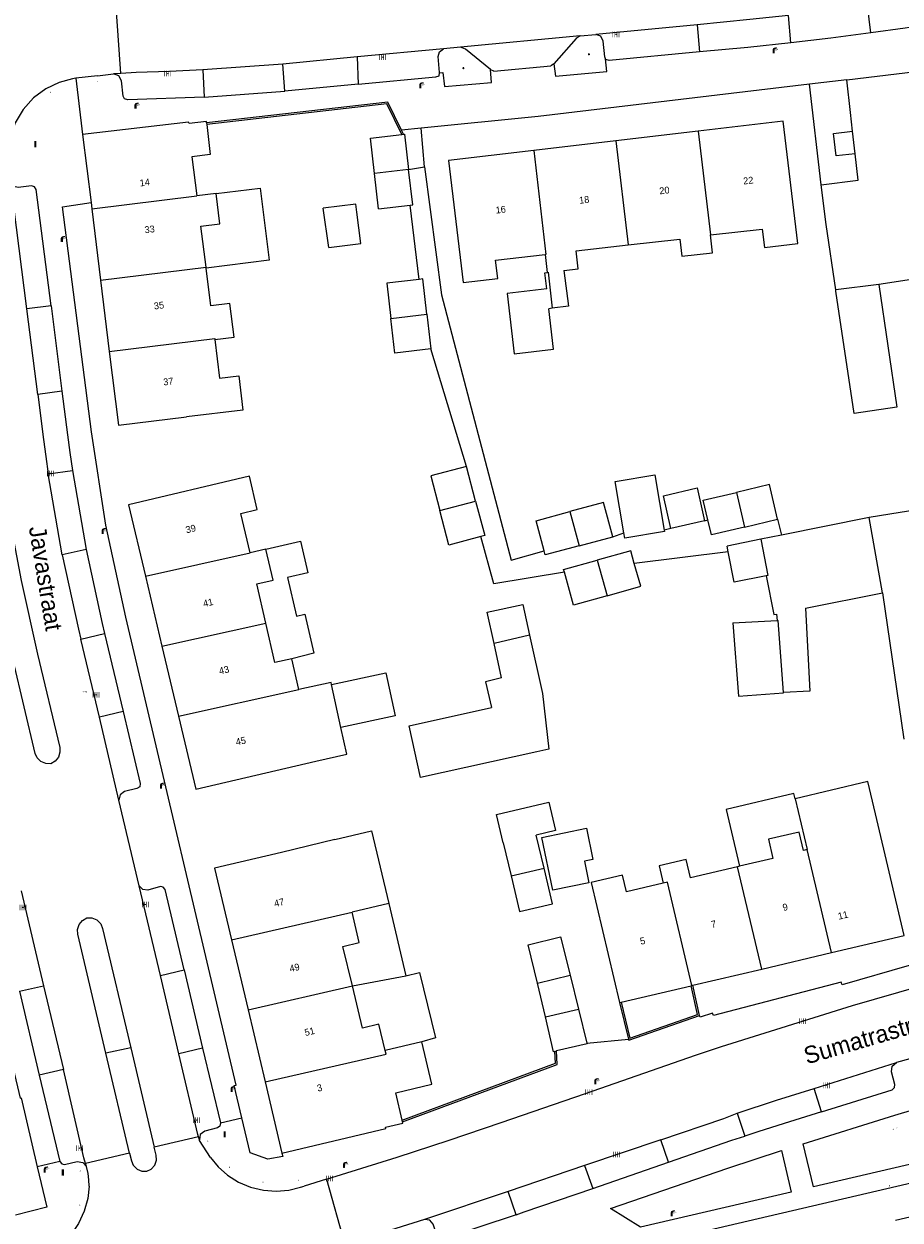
# Model space of a CAD drawing. Header units: metres. Extents: x 197457 to 198138, y 353986 to 354984.
# Tile 83 of 217: x 197889 to 197953, y 354213 to 354300. Entities that reach past the tile are written whole.
import ezdxf
from ezdxf.enums import TextEntityAlignment as Align

# ---------------------------------------------------------------- set-up
doc = ezdxf.new("R2010")
doc.units = ezdxf.units.M
doc.header["$MEASUREMENT"] = 0
for name, color, linetype, lineweight, true_color in [('afsluitpaal', 7, 'Continuous', 0, 0xde7233), ('CAI-kast', 7, 'Continuous', 0, 0x104b6e), ('kolk', 7, 'Continuous', 0, 0x104b6e), ('lichtmast', 7, 'Continuous', 0, 0x104b6e), ('verkeersbordpaal', 7, 'Continuous', 0, 0x104b6e)]:
    doc.layers.add(name, color=color, linetype=linetype, lineweight=lineweight, true_color=true_color)
for name, color, linetype, lineweight in [('bijgebouw', 1, 'Continuous', 13), ('dakrand bijgebouw', 1, 'Continuous', 13), ('grens individueel parkeervak', 7, 'Continuous', 0), ('Grens maaiveld', 253, 'Continuous', 0), ('grens WOZ object', 7, 'Continuous', 0), ('hoofdgebouw', 1, 'Continuous', 0), ('Hoogtepunt', 7, 'Continuous', 0), ('huisnummerreeks BGT', 7, 'Continuous', 0), ('kant muur', 30, 'Continuous', 0), ('kant verharding', 7, 'Continuous', 0), ('muur breder dan 30cm', 30, 'Continuous', 0), ('openbare ruimte label tekst', 7, 'Continuous', 0), ('tussenmuur', 1, 'Continuous', 13), ('tussenmuur bijgebouw (GBKN Zuid)', 1, 'Continuous', 13), ('vlakafsluiter', 1, 'Continuous', 0), ('waterleidingput', 132, 'Continuous', 0), ('weginrichtingselement', 7, 'Continuous', 0)]:
    doc.layers.add(name, color=color, linetype=linetype, lineweight=lineweight)
doc.styles.add('Style-STANDARD', font='STANDARD.shx')
doc.styles.add('Style-WORKING', font='WORKING.shx')

# ---------------------------------------------------------------- blocks, each defined once
blk = doc.blocks.new('kolk')
at = {"layer": 'kolk', "linetype": 'Continuous', "lineweight": 0, "true_color": 0xbd2877}
for points in [[(-0.49, -0.43), (-0.49, 0), (-0.49, 0.42), (-0.4, 0.42), (-0.4, 0), (-0.4, -0.43)], [(-0.19, -0.43), (-0.19, 0), (-0.19, 0.42), (-0.11, 0.42), (-0.11, 0), (-0.11, -0.43)], [(0.11, -0.43), (0.11, 0), (0.11, 0.42), (0.19, 0.42), (0.19, 0), (0.19, -0.43)], [(0.4, -0.43), (0.4, 0), (0.4, 0.42), (0.49, 0.42), (0.49, 0), (0.49, -0.43)]]:
    blk.add_hatch(color=232, dxfattribs=at).paths.add_polyline_path(points)
at = {"layer": 'kolk', "linetype": 'Continuous', "lineweight": 0, "true_color": 0x681648}
blk.add_hatch(color=219, dxfattribs=at).paths.add_polyline_path([(0.1, 0, 1), (-0.1, 0, 1)])
blk = doc.blocks.new('kast')
at = {"layer": 'CAI-kast', "linetype": 'Continuous', "lineweight": 0, "true_color": 0xbd2877}
h = blk.add_hatch(color=232, dxfattribs=at)
edge = h.paths.add_edge_path()
edge.add_arc((0, 0), 0.1, 0, 360)
edge.add_line((0, -0.1), (0.34, -0.1))
edge.add_line((0.34, -0.1), (0.34, 0.47))
edge.add_line((0.34, 0.47), (-0.34, 0.47))
edge.add_line((-0.34, 0.47), (-0.34, -0.1))
edge.add_line((-0.34, -0.1), (0, -0.1))
edge = h.paths.add_edge_path(flags=16)
edge.add_arc((-0.2, 0.31), 0.0607, 0, 360)
at = {"layer": 'CAI-kast', "linetype": 'Continuous', "lineweight": 0, "true_color": 0x681648}
blk.add_hatch(color=219, dxfattribs=at).paths.add_polyline_path([(-0.1, 0, 1), (0.1, 0, 1)])
at = {"layer": 'CAI-kast', "color": 232, "linetype": 'Continuous', "lineweight": 0, "true_color": 0xbd2877, "extrusion": (0, 0, -1)}
blk.add_solid([(-0.34, 0.65), (0.34, 0.65), (-0.34, 0.55), (0.34, 0.55)], dxfattribs=at)
blk = doc.blocks.new('lichtmast')
at = {"layer": 'lichtmast', "linetype": 'Continuous', "lineweight": 0, "true_color": 0xbd2877}
for points in [[(0.15, 0.42, -0.344151), (0.3, 0.61), (0.43, 0.64, 0.960861), (0.4, 0.79), (0.1, 0.74, 0.366629), (-0.15, 0.45), (-0.15, -0.1), (0, -0.1, -0.414214), (-0.1, 0, -1), (0.1, 0, -0.414214), (0, -0.1), (0.15, -0.1)], [(0.35, 0.55, 1), (0.3, 0.56), (0.23, 0.32, 1), (0.28, 0.31)], [(0.42, 0.58, 1), (0.38, 0.57), (0.44, 0.33, 1), (0.48, 0.34)], [(0.49, 0.61, 1), (0.45, 0.58), (0.63, 0.4, 1), (0.66, 0.43)]]:
    blk.add_hatch(color=232, dxfattribs=at).paths.add_polyline_path(points)
at = {"layer": 'lichtmast', "linetype": 'Continuous', "lineweight": 0, "true_color": 0x681648}
blk.add_hatch(color=219, dxfattribs=at).paths.add_polyline_path([(-0.1, 0, 1), (0.1, 0, 1)])
blk = doc.blocks.new('afsluitpaal')
at = {"layer": 'afsluitpaal', "linetype": 'Continuous', "lineweight": 0, "true_color": 0xbd2877}
blk.add_hatch(color=232, dxfattribs=at).paths.add_polyline_path([(0.15, 0.65, 1), (-0.15, 0.65), (-0.15, 0.05), (-0.3, 0.05), (-0.3, -0.1), (0, -0.1, -0.414214), (-0.1, 0, -1), (0.1, 0, -0.414214), (0, -0.1), (0.3, -0.1), (0.3, 0.05), (0.15, 0.05)])
at = {"layer": 'afsluitpaal', "linetype": 'Continuous', "lineweight": 0, "true_color": 0x681648}
blk.add_hatch(color=219, dxfattribs=at).paths.add_polyline_path([(0.1, 0, 1), (-0.1, 0, 1)])
blk = doc.blocks.new('waterleidingput')
at = {"layer": 'waterleidingput', "linetype": 'Continuous', "lineweight": 0, "true_color": 0x248bcb}
h = blk.add_hatch(color=142, dxfattribs=at)
edge = h.paths.add_edge_path()
edge.add_spline(control_points=[(0.44, 0), (0.44, 0.04), (0.43, 0.09), (0.36, 0.2), (0.28, 0.26), (0.09, 0.32), (-0.02, 0.33), (-0.22, 0.29), (-0.31, 0.24), (-0.42, 0.12), (-0.44, 0.06), (-0.44, -0.06), (-0.42, -0.12), (-0.33, -0.22), (-0.28, -0.26), (-0.1, -0.33), (0.04, -0.33), (0.27, -0.27), (0.37, -0.2), (0.43, -0.08), (0.44, -0.04), (0.44, 0)], knot_values=[0, 0, 0, 0, 0.060484, 0.060484, 0.178041, 0.178041, 0.295599, 0.295599, 0.413157, 0.413157, 0.498623, 0.498623, 0.584089, 0.584089, 0.669555, 0.669555, 0.808438, 0.808438, 0.94732, 0.94732, 1, 1, 1, 1], degree=3, periodic=0)
edge = h.paths.add_edge_path(flags=16)
edge.add_ellipse((0, 0), major_axis=(0.392, 0), ratio=0.689655, start_angle=0, end_angle=360)
for points in [[(-0.05, -0.09, -0.141608), (-0.09, -0.05), (-0.1, -0.09), (-0.17, 0.18), (-0.22, 0.18), (-0.12, -0.17), (-0.07, -0.17)], [(0.03, 0.18), (-0.02, 0.18), (-0.05, 0.09, -0.269854), (0.05, 0.09)], [(0.23, 0.18), (0.18, 0.18), (0.1, -0.09), (0.09, -0.05, -0.141608), (0.05, -0.09), (0.08, -0.17), (0.13, -0.17)]]:
    blk.add_hatch(color=142, dxfattribs=at).paths.add_polyline_path(points)
at = {"layer": 'waterleidingput', "linetype": 'Continuous', "lineweight": 0, "true_color": 0x104b6e}
blk.add_hatch(color=156, dxfattribs=at).paths.add_polyline_path([(0.1, 0, 1), (-0.1, 0, 1)])
blk = doc.blocks.new('paal')
at = {"layer": 'verkeersbordpaal', "linetype": 'Continuous', "lineweight": 0, "true_color": 0xbd2877}
blk.add_hatch(color=232, dxfattribs=at).paths.add_polyline_path([(0.15, 0.8), (-0.15, 0.8), (-0.15, -0.1), (0, -0.1, -0.414214), (-0.1, 0, -1), (0.1, 0, -0.414214), (0, -0.1), (0.15, -0.1)])
at = {"layer": 'verkeersbordpaal', "linetype": 'Continuous', "lineweight": 0, "true_color": 0x681648}
blk.add_hatch(color=219, dxfattribs=at).paths.add_polyline_path([(-0.1, 0, 1), (0.1, 0, 1)])

msp = doc.modelspace()

# ---------------------------------------------------------------- linework, layer by layer
at = {"layer": 'bijgebouw', "linetype": 'Continuous', "lineweight": 13}
for p, q in [((197914.425, 354292.046), (197916.694, 354292.317)), ((197914.712, 354289.485), (197914.425, 354292.046)), ((197916.694, 354292.317), (197916.82, 354292.332)), ((197915.003, 354286.885), (197914.712, 354289.485)), ((197917.509, 354287.183), (197917.202, 354289.764)), ((197915.003, 354286.885), (197917.313, 354287.16)), ((197917.313, 354287.16), (197917.509, 354287.183)), ((197927.672, 354279.637), (197927.433, 354279.606)), ((197918.527, 354279.21), (197918.818, 354276.674)), ((197922.088, 354265.577), (197921.429, 354268.102)), ((197941.688, 354263.681), (197944.101, 354264.244)), ((197950.784, 354264.375), (197944.375, 354263.09)), ((197944.375, 354263.09), (197942.869, 354262.788)), ((197929.624, 354262.31), (197932.087, 354262.97)), ((197942.869, 354262.788), (197940.418, 354262.296)), ((197940.499, 354261.882), (197940.418, 354262.296)), ((197946.141, 354257.76), (197951.741, 354258.883)), ((197951.741, 354258.883), (197953.302, 354248.194)), ((197944.016, 354257.337), (197944.06, 354256.869)), ((197940.843, 354256.697), (197944.06, 354256.869)), ((197926.016, 354255.795), (197926.956, 354251.537)), ((197923.979, 354252.68), (197923.426, 354255.184)), ((197924.103, 354240.648), (197924.673, 354238.237)), ((197927.073, 354238.786), (197926.499, 354241.214)), ((197928.971, 354230.996), (197929.587, 354228.5)), ((197927.169, 354227.944), (197926.594, 354230.409)), ((197929.587, 354228.5), (197930.199, 354226.024)), ((197927.865, 354225.431), (197927.983, 354225.459))]:
    msp.add_line(p, q, dxfattribs=at)
at = {"layer": 'bijgebouw', "linetype": 'Continuous', "lineweight": 13, "flags": 128}
for points in [[(197916.82, 354292.332), (197916.895, 354292.341), (197917.202, 354289.764)], [(197927.267, 354281.055), (197927.131, 354282.237), (197927.305, 354282.257)], [(197917.976, 354281.749), (197915.618, 354281.478), (197915.914, 354278.897)], [(197918.527, 354279.21), (197918.232, 354281.778), (197917.976, 354281.749)], [(197951.47, 354281.372), (197952.797, 354272.422), (197949.682, 354271.96), (197948.348, 354280.899)], [(197927.267, 354281.055), (197924.377, 354280.723), (197924.883, 354276.316), (197927.773, 354276.648), (197927.433, 354279.606)], [(197918.818, 354276.674), (197916.204, 354276.374), (197915.914, 354278.897)], [(197921.429, 354268.102), (197918.81, 354267.419), (197919.469, 354264.894)], [(197944.101, 354264.244), (197943.511, 354266.773), (197941.098, 354266.21)], [(197939.018, 354264.214), (197938.684, 354265.647), (197941.098, 354266.21)], [(197954.011, 354259.338), (197953.852, 354260.32), (197963.113, 354261.824), (197962.393, 354266.26), (197950.784, 354264.375)], [(197922.473, 354262.981), (197920.128, 354262.369), (197919.469, 354264.894)], [(197922.088, 354265.577), (197922.747, 354263.052), (197922.473, 354262.981)], [(197927.085, 354261.934), (197926.492, 354264.144), (197928.955, 354264.805)], [(197932.087, 354262.97), (197931.418, 354265.465), (197928.955, 354264.805)], [(197941.688, 354263.681), (197939.274, 354263.118), (197939.018, 354264.214)], [(197929.624, 354262.31), (197927.161, 354261.649), (197927.085, 354261.934)], [(197933.652, 354261.028), (197933.396, 354261.945), (197930.949, 354261.262)], [(197943.274, 354260.111), (197940.936, 354259.653), (197940.499, 354261.882)], [(197928.556, 354260.385), (197928.502, 354260.578), (197930.949, 354261.262)], [(197931.672, 354258.674), (197934.119, 354259.357), (197933.652, 354261.028)], [(197931.672, 354258.674), (197929.225, 354257.99), (197928.556, 354260.385)], [(197943.274, 354260.111), (197943.824, 354257.303), (197944.016, 354257.337)], [(197923.426, 354255.184), (197922.923, 354257.463), (197925.521, 354258.036), (197926.016, 354255.795)], [(197946.141, 354257.76), (197946.459, 354251.704), (197944.541, 354251.604)], [(197940.843, 354256.697), (197941.245, 354251.342), (197944.542, 354251.589), (197944.541, 354251.604)], [(197926.548, 354247.277), (197918.063, 354245.404), (197917.228, 354249.185), (197923.247, 354250.514)], [(197924.103, 354240.648), (197923.619, 354242.698), (197927.433, 354243.599), (197927.917, 354241.549), (197926.499, 354241.214)], [(197924.673, 354238.237), (197925.288, 354235.632), (197927.684, 354236.198), (197927.073, 354238.786)], [(197927.865, 354225.431), (197927.761, 354225.407), (197927.169, 354227.944)], [(197930.199, 354226.024), (197930.21, 354225.978), (197927.983, 354225.459)]]:
    msp.add_lwpolyline(points, dxfattribs=at)
at = {"layer": 'dakrand bijgebouw', "linetype": 'Continuous', "lineweight": 13, "flags": 128}
for points in [[(197923.979, 354252.68), (197922.793, 354252.392), (197923.247, 354250.514)], [(197926.956, 354251.537), (197927.42, 354247.474), (197926.548, 354247.277)]]:
    msp.add_lwpolyline(points, dxfattribs=at)
at = {"layer": 'grens individueel parkeervak', "linetype": 'Continuous', "lineweight": 0}
for p, q in [((197950.889, 354299.734), (197950.666, 354301.729)), ((197945.063, 354299.009), (197944.885, 354301.008)), ((197938.239, 354300.325), (197930.845, 354299.623)), ((197938.239, 354300.325), (197938.414, 354298.338)), ((197929.715, 354299.516), (197920.992, 354298.688)), ((197913.458, 354297.973), (197908.039, 354297.459)), ((197919.742, 354298.569), (197913.458, 354297.973)), ((197913.458, 354297.973), (197913.516, 354295.981)), ((197931.559, 354297.841), (197931.494, 354297.994)), ((197908.039, 354297.459), (197902.188, 354297.031)), ((197908.187, 354295.477), (197908.039, 354297.459)), ((197923.42, 354296.951), (197927.571, 354297.328)), ((197896.208, 354296.775), (197895.694, 354296.745)), ((197902.188, 354297.031), (197902.291, 354295.044)), ((197919.441, 354296.828), (197919.442, 354296.843)), ((197902.291, 354295.044), (197908.187, 354295.477)), ((197913.516, 354295.981), (197908.187, 354295.477)), ((197889.362, 354279.6), (197888.241, 354288.394)), ((197891.13, 354279.821), (197889.362, 354279.6)), ((197891.13, 354279.821), (197891.926, 354273.599)), ((197890.158, 354273.353), (197889.362, 354279.6)), ((197891.926, 354273.599), (197890.158, 354273.353)), ((197890.926, 354267.572), (197892.697, 354267.816)), ((197891.949, 354261.661), (197890.926, 354267.572)), ((197892.697, 354267.816), (197893.695, 354262.035)), ((197893.695, 354262.035), (197891.949, 354261.661)), ((197893.306, 354255.505), (197895.035, 354255.92)), ((197894.654, 354249.801), (197893.306, 354255.505)), ((197895.035, 354255.92), (197896.38, 354250.227)), ((197896.38, 354250.227), (197894.654, 354249.801)), ((197896.079, 354243.767), (197894.654, 354249.801)), ((197888.943, 354237.13), (197890.582, 354230.219)), ((197899.103, 354230.968), (197897.557, 354237.509)), ((197899.103, 354230.968), (197900.83, 354231.389)), ((197900.454, 354225.247), (197899.103, 354230.968)), ((197900.83, 354231.389), (197902.184, 354225.673)), ((197888.833, 354229.822), (197890.582, 354230.219)), ((197890.582, 354230.219), (197892.031, 354224.105)), ((197888.833, 354229.822), (197890.278, 354223.692)), ((197902.184, 354225.673), (197900.454, 354225.247)), ((197902.184, 354225.673), (197903.476, 354220.216)), ((197892.031, 354224.105), (197890.278, 354223.692)), ((197946.763, 354222.72), (197952.767, 354224.608)), ((197890.278, 354223.692), (197891.763, 354217.388)), ((197947.295, 354221.022), (197946.763, 354222.72)), ((197941.161, 354220.916), (197941.704, 354219.254)), ((197901.95, 354218.979), (197901.889, 354219.2)), ((197935.588, 354218.977), (197930.014, 354217.092)), ((197936.158, 354217.351), (197935.588, 354218.977)), ((197893.707, 354217.022), (197893.648, 354217.237)), ((197930.014, 354217.092), (197924.455, 354215.211)), ((197930.014, 354217.092), (197930.618, 354215.437)), ((197930.618, 354215.437), (197936.158, 354217.351)), ((197924.455, 354215.211), (197918.351, 354213.156)), ((197925.039, 354213.515), (197924.455, 354215.211))]:
    msp.add_line(p, q, dxfattribs=at)
at = {"layer": 'grens individueel parkeervak', "linetype": 'Continuous', "lineweight": 0, "flags": 128}
for points in [[(197944.885, 354301.008), (197942.078, 354300.702), (197938.239, 354300.325)], [(197950.889, 354299.734), (197947.978, 354299.356), (197945.063, 354299.009)], [(197955.931, 354300.465), (197953.412, 354300.088), (197950.889, 354299.734)], [(197929.715, 354299.516), (197929.419, 354299.33), (197927.786, 354297.463)], [(197931.494, 354297.994), (197931.39, 354299.123), (197931.22, 354299.485), (197930.845, 354299.623)], [(197945.063, 354299.009), (197941.919, 354298.672), (197938.414, 354298.338)], [(197919.442, 354296.843), (197919.349, 354298.011), (197919.445, 354298.361), (197919.742, 354298.569)], [(197923.165, 354297.049), (197921.359, 354298.538), (197920.992, 354298.688)], [(197938.414, 354298.338), (197931.813, 354297.715), (197931.586, 354297.778), (197931.559, 354297.841)], [(197927.786, 354297.463), (197927.771, 354297.446), (197927.571, 354297.328)], [(197902.291, 354295.044), (197896.719, 354294.852), (197896.494, 354294.913), (197896.385, 354295.119), (197896.258, 354296.225), (197896.081, 354296.599), (197895.694, 354296.745)], [(197902.188, 354297.031), (197899.769, 354296.918), (197897.348, 354296.842), (197896.208, 354296.775)], [(197913.516, 354295.981), (197919.185, 354296.517), (197919.421, 354296.596), (197919.441, 354296.828)], [(197923.42, 354296.951), (197923.187, 354297.031), (197923.165, 354297.049)], [(197891.13, 354279.821), (197890.044, 354288.305), (197889.921, 354288.497), (197889.705, 354288.57), (197888.724, 354288.449), (197888.408, 354288.527), (197888.193, 354288.771)], [(197891.926, 354273.599), (197892.335, 354270.404), (197892.51, 354269.11), (197892.697, 354267.816)], [(197890.158, 354273.353), (197890.576, 354270.068), (197890.745, 354268.819), (197890.926, 354267.572)], [(197891.949, 354261.661), (197893.137, 354256.221), (197893.306, 354255.505)], [(197893.695, 354262.035), (197894.864, 354256.646), (197895.035, 354255.92)], [(197896.38, 354250.227), (197897.62, 354244.974), (197897.601, 354244.734), (197897.395, 354244.609), (197896.487, 354244.383), (197896.162, 354244.155), (197896.079, 354243.767)], [(197900.83, 354231.389), (197899.447, 354237.232), (197899.316, 354237.4), (197899.108, 354237.446), (197898.198, 354237.194), (197897.823, 354237.24), (197897.557, 354237.509)], [(197901.889, 354219.2), (197901.843, 354219.369), (197900.454, 354225.247)], [(197893.648, 354217.237), (197893.529, 354217.668), (197892.031, 354224.105)], [(197947.295, 354221.022), (197952.456, 354222.631), (197952.633, 354222.782), (197952.643, 354223.015), (197952.405, 354223.948), (197952.455, 354224.35), (197952.767, 354224.608)], [(197941.161, 354220.916), (197944.031, 354221.861), (197946.763, 354222.72)], [(197935.588, 354218.977), (197940.183, 354220.532), (197941.161, 354220.916)], [(197947.295, 354221.022), (197944.569, 354220.172), (197942.658, 354219.565), (197941.704, 354219.254)], [(197903.476, 354220.216), (197903.446, 354219.983), (197903.258, 354219.841), (197902.333, 354219.61), (197902.015, 354219.371), (197901.95, 354218.979)], [(197936.158, 354217.351), (197940.758, 354218.941), (197941.704, 354219.254)], [(197891.763, 354217.388), (197891.909, 354217.223), (197892.124, 354217.173), (197893.04, 354217.386), (197893.443, 354217.331), (197893.707, 354217.022)], [(197925.039, 354213.515), (197925.627, 354213.712), (197930.618, 354215.437)], [(197925.039, 354213.515), (197919.68, 354211.721), (197919.453, 354211.737), (197919.301, 354211.907), (197918.987, 354212.815), (197918.739, 354213.116), (197918.351, 354213.156)]]:
    msp.add_lwpolyline(points, dxfattribs=at)
at = {"layer": 'Grens maaiveld', "linetype": 'Continuous', "lineweight": 0}
for p, q in [((197896.208, 354296.775), (197895.838, 354302.352)), ((197918.356, 354289.953), (197918.12, 354292.772)), ((197916.82, 354292.332), (197916.679, 354292.627)), ((197901.889, 354219.2), (197898.655, 354218.439)), ((197896.863, 354218.007), (197893.648, 354217.237)), ((197911.215, 354216.105), (197912.561, 354211.34))]:
    msp.add_line(p, q, dxfattribs=at)
at = {"layer": 'Grens maaiveld', "linetype": 'Continuous', "lineweight": 0, "flags": 128}
for points in [[(197916.679, 354292.627), (197915.694, 354294.681), (197902.471, 354293.16)], [(197916.694, 354292.317), (197915.623, 354294.552), (197902.484, 354293.041)], [(197916.729, 354220.415), (197927.914, 354224.558), (197927.865, 354225.431)], [(197916.757, 354220.297), (197928.039, 354224.476), (197927.983, 354225.459)]]:
    msp.add_lwpolyline(points, dxfattribs=at)
at = {"layer": 'grens WOZ object', "linetype": 'Continuous', "lineweight": 0}
for p, q in [((197949.761, 354290.91), (197949.572, 354292.562)), ((197911.372, 354284.069), (197910.972, 354286.933)), ((197913.721, 354284.37), (197913.427, 354286.658)), ((197911.372, 354284.069), (197913.721, 354284.37)), ((197902.444, 354282.566), (197902.435, 354282.636)), ((197932.892, 354263.252), (197932.259, 354267.001)), ((197935.77, 354265.963), (197938.224, 354266.53)), ((197936.324, 354263.565), (197935.77, 354265.963)), ((197938.224, 354266.53), (197938.778, 354264.132)), ((197938.778, 354264.132), (197936.324, 354263.565)), ((197912.268, 354249.049), (197911.577, 354252.182)), ((197945.387, 354243.861), (197946.265, 354240.149)), ((197926.911, 354241.024), (197930.166, 354241.701)), ((197930.166, 354241.701), (197930.639, 354239.424)), ((197927.708, 354237.187), (197926.911, 354241.024)), ((197930.639, 354239.424), (197930.013, 354239.294)), ((197930.013, 354239.294), (197930.337, 354237.733)), ((197930.337, 354237.733), (197927.708, 354237.187)), ((197915.757, 354236.218), (197913.076, 354235.574)), ((197915.757, 354236.218), (197917, 354230.938)), ((197913.102, 354230.202), (197917, 354230.938)), ((197926.594, 354230.409), (197928.971, 354230.996)), ((197918.158, 354226.124), (197915.49, 354225.494))]:
    msp.add_line(p, q, dxfattribs=at)
at = {"layer": 'grens WOZ object', "linetype": 'Continuous', "lineweight": 0, "flags": 128}
for points in [[(197949.761, 354290.91), (197948.362, 354290.75), (197948.172, 354292.401), (197949.572, 354292.562)], [(197903.161, 354288.005), (197906.377, 354288.408), (197907.037, 354283.141), (197902.444, 354282.566)], [(197902.435, 354282.636), (197902.064, 354285.629), (197903.438, 354285.793), (197903.161, 354288.005)], [(197913.427, 354286.658), (197913.353, 354287.238), (197910.972, 354286.933)], [(197932.259, 354267.001), (197935.154, 354267.49), (197935.837, 354263.448)], [(197935.837, 354263.448), (197935.852, 354263.357), (197932.957, 354262.868), (197932.892, 354263.252)], [(197906.797, 354262.059), (197909.313, 354262.643), (197909.849, 354260.334), (197908.373, 354259.991), (197909.026, 354257.181)], [(197906.792, 354256.662), (197906.123, 354259.541), (197907.318, 354259.816), (197906.797, 354262.059)], [(197909.026, 354257.181), (197909.637, 354257.316), (197910.28, 354254.476), (197908.681, 354254.074)], [(197908.681, 354254.074), (197907.457, 354253.796), (197906.792, 354256.662)], [(197911.577, 354252.182), (197915.529, 354253.053), (197916.219, 354249.92), (197912.268, 354249.049)], [(197945.387, 354243.861), (197945.295, 354244.252), (197940.347, 354243.082), (197941.327, 354238.935)], [(197946.265, 354240.149), (197945.996, 354240.086), (197945.674, 354241.433), (197943.43, 354240.906), (197943.763, 354239.507), (197941.327, 354238.935)], [(197913.102, 354230.202), (197912.414, 354233.086), (197913.602, 354233.364), (197913.076, 354235.574)], [(197926.594, 354230.409), (197925.905, 354233.199), (197928.266, 354233.783), (197928.971, 354230.996)], [(197917, 354230.938), (197918.001, 354231.19), (197919.154, 354226.411), (197918.158, 354226.124)], [(197915.49, 354225.494), (197915.026, 354227.406), (197913.835, 354227.127), (197913.102, 354230.202)]]:
    msp.add_lwpolyline(points, dxfattribs=at)
at = {"layer": 'hoofdgebouw', "linetype": 'Continuous', "lineweight": 0}
for p, q in [((197949.142, 354296.311), (197959.436, 354297.537)), ((197949.416, 354293.92), (197949.142, 354296.311)), ((197949.572, 354292.562), (197949.416, 354293.92)), ((197902.471, 354293.16), (197902.484, 354293.041)), ((197902.484, 354293.041), (197902.73, 354290.851)), ((197893.436, 354292.307), (197894.045, 354287.353)), ((197932.316, 354291.853), (197926.317, 354291.147)), ((197938.315, 354292.559), (197932.316, 354291.853)), ((197903.161, 354288.005), (197901.757, 354287.842)), ((197894.045, 354287.353), (197894.101, 354286.9)), ((197894.101, 354286.9), (197894.742, 354281.689)), ((197927.148, 354283.556), (197927.305, 354282.257)), ((197894.742, 354281.689), (197895.381, 354276.491)), ((197953.865, 354281.735), (197951.47, 354281.372)), ((197948.348, 354280.899), (197948.337, 354280.975)), ((197906.797, 354262.059), (197905.642, 354261.794)), ((197898.016, 354260.104), (197899.219, 354254.993)), ((197899.219, 354254.993), (197900.423, 354249.882)), ((197909.205, 354251.818), (197908.681, 354254.074)), ((197911.813, 354240.883), (197907.925, 354239.944)), ((197941.327, 354238.935), (197941.184, 354238.901)), ((197930.499, 354237.746), (197932.57, 354228.985)), ((197904.29, 354233.575), (197905.497, 354228.456)), ((197942.948, 354231.437), (197948.04, 354232.641)), ((197937.91, 354230.247), (197942.948, 354231.437)), ((197932.697, 354229.015), (197937.793, 354230.219)), ((197937.793, 354230.219), (197937.856, 354230.234)), ((197937.856, 354230.234), (197937.91, 354230.247)), ((197932.57, 354228.985), (197932.697, 354229.015)), ((197905.497, 354228.456), (197906.733, 354223.212)), ((197906.733, 354223.212), (197907.959, 354218.012)), ((197916.729, 354220.415), (197916.262, 354222.407)), ((197916.757, 354220.297), (197916.729, 354220.415))]:
    msp.add_line(p, q, dxfattribs=at)
at = {"layer": 'hoofdgebouw', "linetype": 'Continuous', "lineweight": 0, "flags": 128}
for points in [[(197902.471, 354293.16), (197902.459, 354293.264), (197901.191, 354293.121), (197901.161, 354293.229), (197893.436, 354292.307)], [(197945.564, 354284.359), (197944.512, 354293.289), (197938.315, 354292.559)], [(197926.317, 354291.147), (197920.119, 354290.417), (197921.167, 354281.525)], [(197902.73, 354290.851), (197901.392, 354290.688), (197901.757, 354287.842)], [(197947.274, 354288.644), (197949.981, 354288.993), (197949.761, 354290.91)], [(197948.337, 354280.975), (197947.632, 354285.746), (197947.274, 354288.644)], [(197933.21, 354284.26), (197936.964, 354284.69), (197937.113, 354283.435), (197939.363, 354283.691), (197939.206, 354284.987)], [(197939.206, 354284.987), (197942.969, 354285.413), (197943.135, 354284.086), (197945.564, 354284.359)], [(197928.507, 354282.395), (197929.564, 354282.517), (197929.407, 354283.824), (197933.21, 354284.26)], [(197921.167, 354281.525), (197923.707, 354281.818), (197923.545, 354283.14), (197927.148, 354283.556)], [(197903.075, 354277.354), (197904.472, 354277.522), (197904.169, 354279.991), (197902.783, 354279.824), (197902.444, 354282.566)], [(197928.507, 354282.395), (197928.844, 354279.788), (197927.672, 354279.637)], [(197903.075, 354277.354), (197903.418, 354274.545), (197904.817, 354274.714), (197905.121, 354272.219), (197901.005, 354271.729)], [(197895.381, 354276.491), (197896.042, 354271.119), (197901.005, 354271.729)], [(197905.6, 354267.384), (197896.79, 354265.31), (197898.016, 354260.104)], [(197905.642, 354261.794), (197904.973, 354264.68), (197906.162, 354264.956), (197905.6, 354267.384)], [(197911.577, 354252.182), (197911.544, 354252.333), (197909.205, 354251.818)], [(197900.423, 354249.882), (197901.678, 354244.551), (197910.426, 354246.611)], [(197910.426, 354246.611), (197912.695, 354247.111), (197912.268, 354249.049)], [(197951.228, 354242.767), (197950.674, 354245.111), (197945.387, 354243.861)], [(197948.04, 354232.641), (197953.326, 354233.89), (197951.228, 354242.767)], [(197911.813, 354240.883), (197914.502, 354241.52), (197915.757, 354236.218)], [(197907.925, 354239.944), (197903.059, 354238.797), (197904.29, 354233.575)], [(197941.184, 354238.901), (197937.75, 354238.093), (197937.431, 354239.435), (197935.46, 354238.972), (197935.766, 354237.69)], [(197935.766, 354237.69), (197933.089, 354237.059), (197932.797, 354238.285), (197930.499, 354237.746)], [(197916.262, 354222.407), (197918.89, 354223.028), (197918.158, 354226.124)], [(197907.959, 354218.012), (197915.535, 354219.8), (197915.517, 354219.907), (197916.779, 354220.203), (197916.757, 354220.297)], [(197960.801, 354205.775), (197958.752, 354214.51), (197952.686, 354213.087)]]:
    msp.add_lwpolyline(points, dxfattribs=at)
at = {"layer": 'kant muur', "linetype": 'Continuous', "lineweight": 0}
msp.add_line((197916.82, 354292.332), (197916.679, 354292.627), dxfattribs=at)
at = {"layer": 'kant muur', "linetype": 'Continuous', "lineweight": 0, "flags": 128}
for points in [[(197916.679, 354292.627), (197915.694, 354294.681), (197902.471, 354293.16)], [(197916.694, 354292.317), (197915.623, 354294.552), (197902.484, 354293.041)], [(197916.729, 354220.415), (197927.914, 354224.558), (197927.865, 354225.431)], [(197916.757, 354220.297), (197928.039, 354224.476), (197927.983, 354225.459)]]:
    msp.add_lwpolyline(points, dxfattribs=at)
at = {"layer": 'kant verharding', "linetype": 'Continuous', "lineweight": 0}
for p, q in [((197929.715, 354299.516), (197930.845, 354299.623)), ((197920.992, 354298.688), (197919.742, 354298.569)), ((197894.525, 354296.608), (197892.931, 354296.417)), ((197894.525, 354296.608), (197895.694, 354296.745)), ((197949.142, 354296.311), (197946.428, 354295.988)), ((197947.274, 354288.644), (197946.428, 354295.988)), ((197918.12, 354292.772), (197916.679, 354292.627)), ((197917.976, 354281.749), (197917.313, 354287.16)), ((197921.429, 354268.102), (197918.818, 354276.674)), ((197938.778, 354264.132), (197939.018, 354264.214)), ((197944.101, 354264.244), (197944.375, 354263.09)), ((197932.087, 354262.97), (197932.892, 354263.252)), ((197936.324, 354263.565), (197935.837, 354263.448)), ((197940.499, 354261.882), (197933.652, 354261.028)), ((197897.557, 354237.509), (197896.079, 354243.767)), ((197896.944, 354225.683), (197895.138, 354225.291)), ((197896.944, 354225.683), (197898.655, 354218.439)), ((197930.199, 354226.024), (197933.228, 354226.318)), ((197896.863, 354218.007), (197895.138, 354225.291)), ((197911.215, 354216.105), (197909.595, 354215.602)), ((197918.351, 354213.156), (197912.561, 354211.34))]:
    msp.add_line(p, q, dxfattribs=at)
at = {"layer": 'kant verharding', "linetype": 'Continuous', "lineweight": 0, "flags": 128}
for points in [[(197927.786, 354297.463), (197927.897, 354296.564), (197931.647, 354296.922), (197931.559, 354297.841)], [(197892.931, 354296.417), (197892.699, 354296.389), (197891.72, 354296.124), (197890.753, 354295.66), (197889.86, 354294.996), (197889.099, 354294.154), (197888.52, 354293.178), (197888.15, 354292.128), (197887.993, 354291.068), (197888.03, 354290.054)], [(197919.441, 354296.828), (197919.697, 354296.841), (197919.804, 354295.81), (197923.244, 354296.124), (197923.165, 354297.049)], [(197946.428, 354295.988), (197926.636, 354293.632), (197918.12, 354292.772)], [(197876.165, 354295.321), (197876.352, 354293.333), (197876.344, 354288.945), (197876.157, 354288.929), (197876.826, 354283.511), (197876.683, 354283.474), (197877.416, 354277.585), (197877.33, 354277.537), (197878.239, 354271.192), (197879.29, 354264.868), (197880.483, 354258.568), (197881.817, 354252.299), (197883.899, 354243.47), (197883.814, 354243.445), (197888.87, 354222.017), (197888.957, 354222.03), (197890.129, 354217.007)], [(197918.356, 354289.953), (197919.596, 354280.625), (197924.685, 354261.271), (197927.085, 354261.934)], [(197905.042, 354220.585), (197904.486, 354222.949), (197904.633, 354222.96), (197896.573, 354257.099), (197895.132, 354263.83), (197894.082, 354270.633), (197891.967, 354287.043), (197894.045, 354287.353)], [(197886.14, 354264.778), (197886.148, 354265.142), (197886.289, 354265.503), (197886.547, 354265.792), (197886.868, 354265.964), (197887.221, 354265.956), (197887.57, 354265.8), (197887.827, 354265.517), (197887.945, 354265.184), (197888.951, 354259.772), (197890.151, 354254.399), (197891.761, 354247.608), (197891.784, 354247.251), (197891.667, 354246.885), (197891.421, 354246.589), (197891.107, 354246.417), (197890.751, 354246.423), (197890.397, 354246.567), (197890.122, 354246.834), (197889.974, 354247.158), (197888.36, 354253.978), (197887.135, 354259.354), (197886.14, 354264.778)], [(197928.556, 354260.385), (197923.416, 354259.54), (197922.473, 354262.981)], [(197911.215, 354216.105), (197916.354, 354217.701), (197920.157, 354218.958), (197923.951, 354220.242), (197930.092, 354222.349), (197938.112, 354225.146), (197940.011, 354225.779), (197949.553, 354228.769), (197954.53, 354230.199), (197959.543, 354231.499), (197978.825, 354236.304)], [(197895.138, 354225.291), (197893.082, 354233.975), (197893.068, 354234.332), (197893.19, 354234.695), (197893.437, 354234.988), (197893.75, 354235.161), (197894.113, 354235.162), (197894.476, 354235.014), (197894.75, 354234.733), (197894.886, 354234.397), (197896.944, 354225.683)], [(197957.269, 354232.643), (197953.702, 354231.682), (197948.809, 354230.295), (197948.723, 354230.466), (197939.422, 354228.041), (197939.352, 354228.206), (197938.456, 354227.917), (197938.401, 354228.049)], [(197960.677, 354226.69), (197956.647, 354225.657), (197954.719, 354225.146), (197952.767, 354224.608)], [(197932.579, 354210.876), (197960.711, 354217.434), (197960.678, 354217.558), (197983.274, 354222.802)], [(197952.64, 354220.773), (197956.318, 354221.863), (197957.27, 354217.992), (197946.705, 354215.547), (197945.962, 354218.695), (197952.64, 354220.773)], [(197907.959, 354218.012), (197908.035, 354217.763), (197906.937, 354217.556), (197905.642, 354218.036), (197905.042, 354220.585)], [(197902.758, 354217.691), (197901.965, 354218.925), (197901.95, 354218.979)], [(197896.863, 354218.007), (197896.994, 354217.453), (197897.129, 354217.119), (197897.399, 354216.84), (197897.757, 354216.688), (197898.117, 354216.683), (197898.434, 354216.845), (197898.687, 354217.134), (197898.811, 354217.497), (197898.793, 354217.853), (197898.655, 354218.439)], [(197902.758, 354217.691), (197903.319, 354217.008), (197904.005, 354216.397), (197904.801, 354215.891), (197905.68, 354215.517), (197906.61, 354215.292), (197907.55, 354215.224), (197908.465, 354215.305), (197909.323, 354215.518), (197909.595, 354215.602)], [(197940.466, 354216.91), (197944.391, 354218.201), (197945.1, 354215.151), (197934.116, 354212.595), (197931.916, 354213.969), (197940.466, 354216.91)], [(197890.129, 354217.007), (197890.818, 354214.052), (197888.529, 354213.474)], [(197893.9, 354215.597), (197893.891, 354216.064), (197893.844, 354216.528), (197893.707, 354217.022)], [(197893.9, 354215.597), (197893.807, 354214.686), (197893.557, 354213.764), (197893.143, 354212.872), (197892.573, 354212.051), (197891.87, 354211.343), (197891.067, 354210.774), (197890.205, 354210.362), (197889.326, 354210.106), (197889.169, 354210.069)]]:
    msp.add_lwpolyline(points, dxfattribs=at)
at = {"layer": 'muur breder dan 30cm', "linetype": 'Continuous', "lineweight": 0}
for p, q in [((197938.401, 354228.049), (197937.91, 354230.247)), ((197932.57, 354228.985), (197933.228, 354226.318))]:
    msp.add_line(p, q, dxfattribs=at)
at = {"layer": 'muur breder dan 30cm', "linetype": 'Continuous', "lineweight": 0, "flags": 128}
for points in [[(197932.697, 354229.015), (197933.332, 354226.4), (197938.261, 354228.127), (197937.793, 354230.219)], [(197933.228, 354226.318), (197933.247, 354226.243), (197938.401, 354228.049)]]:
    msp.add_lwpolyline(points, dxfattribs=at)
at = {"layer": 'tussenmuur', "linetype": 'Continuous', "lineweight": 13}
for p, q in [((197932.316, 354291.853), (197933.21, 354284.26)), ((197938.315, 354292.559), (197939.206, 354284.987)), ((197894.101, 354286.9), (197901.757, 354287.842)), ((197894.742, 354281.689), (197902.435, 354282.636)), ((197951.47, 354281.372), (197948.337, 354280.975)), ((197898.016, 354260.104), (197905.642, 354261.794)), ((197899.219, 354254.993), (197906.792, 354256.662)), ((197900.423, 354249.882), (197909.205, 354251.818)), ((197948.04, 354232.641), (197946.265, 354240.149)), ((197942.948, 354231.437), (197941.184, 354238.901)), ((197904.29, 354233.575), (197913.076, 354235.574)), ((197905.497, 354228.456), (197913.102, 354230.202))]:
    msp.add_line(p, q, dxfattribs=at)
at = {"layer": 'tussenmuur', "linetype": 'Continuous', "lineweight": 13, "flags": 128}
for points in [[(197926.317, 354291.147), (197927.21, 354283.563), (197927.148, 354283.556)], [(197927.305, 354282.257), (197927.363, 354282.264), (197927.672, 354279.637)], [(197895.381, 354276.491), (197903.066, 354277.434), (197903.075, 354277.354)], [(197937.856, 354230.234), (197936.077, 354237.763), (197935.766, 354237.69)], [(197906.733, 354223.212), (197915.552, 354225.237), (197915.49, 354225.494)]]:
    msp.add_lwpolyline(points, dxfattribs=at)
at = {"layer": 'tussenmuur bijgebouw (GBKN Zuid)', "linetype": 'Continuous', "lineweight": 13}
for p, q in [((197917.202, 354289.764), (197914.712, 354289.485)), ((197915.914, 354278.897), (197918.527, 354279.21)), ((197941.098, 354266.21), (197941.688, 354263.681)), ((197919.469, 354264.894), (197922.088, 354265.577)), ((197928.955, 354264.805), (197929.624, 354262.31)), ((197951.741, 354258.883), (197950.784, 354264.375)), ((197930.949, 354261.262), (197931.672, 354258.674)), ((197944.06, 354256.869), (197944.146, 354256.874)), ((197944.541, 354251.604), (197944.146, 354256.874)), ((197926.016, 354255.795), (197923.426, 354255.184)), ((197924.673, 354238.237), (197927.073, 354238.786)), ((197927.169, 354227.944), (197929.587, 354228.5))]:
    msp.add_line(p, q, dxfattribs=at)
at = {"layer": 'tussenmuur bijgebouw (GBKN Zuid)', "linetype": 'Continuous', "lineweight": 13, "flags": 128}
msp.add_lwpolyline([(197942.869, 354262.788), (197943.389, 354260.134), (197943.274, 354260.111)], dxfattribs=at)
at = {"layer": 'vlakafsluiter', "linetype": 'Continuous', "lineweight": 0}
for p, q in [((197892.931, 354296.417), (197893.436, 354292.307)), ((197917.202, 354289.764), (197918.356, 354289.953)), ((197903.476, 354220.216), (197905.042, 354220.585)), ((197891.763, 354217.388), (197890.129, 354217.007))]:
    msp.add_line(p, q, dxfattribs=at)

# ---------------------------------------------------------------- block references
at = {"layer": 'afsluitpaal', "linetype": 'Continuous', "lineweight": 0, "xscale": 0.1, "yscale": 0.1, "zscale": 0.1}
for p in [(197894.552, 354296.15), (197891.092, 354295.36), (197902.56, 354218.855), (197904.154, 354216.941), (197893.253, 354216.697), (197906.584, 354215.857), (197909.181, 354215.989), (197893.235, 354214.193)]:
    msp.add_blockref('afsluitpaal', p, dxfattribs=at)
at = {"layer": 'CAI-kast', "linetype": 'Continuous', "lineweight": 0, "xscale": 0.1, "yscale": 0.1, "zscale": 0.1}
msp.add_blockref('kast', (197952.261, 354215.599), dxfattribs=at)
at = {"layer": 'kolk', "linetype": 'Continuous', "lineweight": 0, "xscale": 0.5, "yscale": 0.5}
for p in [(197932.311, 354299.626), (197915.307, 354297.959), (197899.643, 354296.768), (197891.078, 354267.593), (197894.414, 354251.44), (197889.083, 354235.931), (197898.003, 354236.145), (197945.921, 354227.64), (197947.643, 354222.949), (197930.338, 354222.453), (197901.745, 354220.415), (197893.205, 354218.367), (197932.362, 354217.911), (197911.424, 354216.151)]:
    msp.add_blockref('kolk', p, dxfattribs=at)
at = {"layer": 'lichtmast', "linetype": 'Continuous', "lineweight": 0, "xscale": 0.5, "yscale": 0.5}
for p in [(197943.81, 354298.282), (197918.049, 354295.738), (197897.288, 354294.252), (197891.917, 354284.522), (197894.893, 354263.22), (197899.144, 354244.641), (197904.292, 354222.508), (197930.812, 354223.085), (197890.676, 354216.64), (197912.491, 354216.979), (197936.383, 354213.444)]:
    msp.add_blockref('lichtmast', p, dxfattribs=at)
at = {"layer": 'verkeersbordpaal', "linetype": 'Continuous', "lineweight": 0, "xscale": 0.5, "yscale": 0.5}
for p in [(197889.978, 354291.444), (197903.799, 354219.199), (197891.993, 354216.414)]:
    msp.add_blockref('paal', p, dxfattribs=at)
at = {"layer": 'waterleidingput', "linetype": 'Continuous', "lineweight": 0, "xscale": 0.1, "yscale": 0.1, "zscale": 0.1}
for p in [(197952.541, 354219.755), (197952.776, 354219.844)]:
    msp.add_blockref('waterleidingput', p, dxfattribs=at)

# ---------------------------------------------------------------- texts
at = {"layer": 'Hoogtepunt', "linetype": 'Continuous', "lineweight": 0, "style": 'Style-WORKING'}
msp.add_text('27.74', height=0.1, dxfattribs=at).set_placement((197893.413, 354251.611))
msp.add_text('27.74', height=0.1, dxfattribs=at).set_placement((197893.413, 354251.611))
at = {"layer": 'huisnummerreeks BGT', "linetype": 'Continuous', "lineweight": 0, "style": 'Style-WORKING'}
for s, rotation, p in [('22', 6.7, (197941.962, 354288.961)), ('14', 6.8, (197897.964, 354288.819)), ('20', 6.7, (197935.849, 354288.241)), ('18', 6.7, (197929.999, 354287.553)), ('16', 6.7, (197923.912, 354286.836)), ('33', 7, (197898.316, 354285.401)), ('35', 7, (197898.999, 354279.844)), ('37', 7, (197899.681, 354274.298)), ('39', 13.3, (197901.314, 354263.549)), ('41', 13.2, (197902.581, 354258.166)), ('43', 13.3, (197903.74, 354253.247)), ('45', 13.2, (197904.96, 354248.067)), ('47', 13.3, (197907.761, 354236.285)), ('9', 13.3, (197944.653, 354235.951)), ('11', 13.3, (197948.868, 354235.361)), ('7', 13.3, (197939.434, 354234.717)), ('5', 13.3, (197934.258, 354233.494)), ('49', 13.3, (197908.881, 354231.536)), ('51', 13.3, (197909.98, 354226.873)), ('3', 13.3, (197910.71, 354222.771))]:
    msp.add_text(s, height=0.5, rotation=rotation, dxfattribs=at).set_placement(p, align=Align.MIDDLE_CENTER)
at = {"layer": 'openbare ruimte label tekst', "linetype": 'Continuous', "lineweight": 0, "style": 'Style-WORKING'}
for s, rotation, p in [('Javastraat', 279.3, (197890.746, 354259.944)), ('Sumatrastraat', 16.3, (197951.094, 354226.544))]:
    msp.add_text(s, height=1.25, rotation=rotation, dxfattribs=at).set_placement(p, align=Align.MIDDLE_CENTER)
at = {"layer": 'weginrichtingselement', "style": 'Style-STANDARD'}
for p in [(197930.308, 354298.137), (197921.15, 354297.119)]:
    msp.add_text('b', height=0.1, rotation=359.66914, dxfattribs=at).set_placement(p)

doc.saveas('drawing.dxf')
